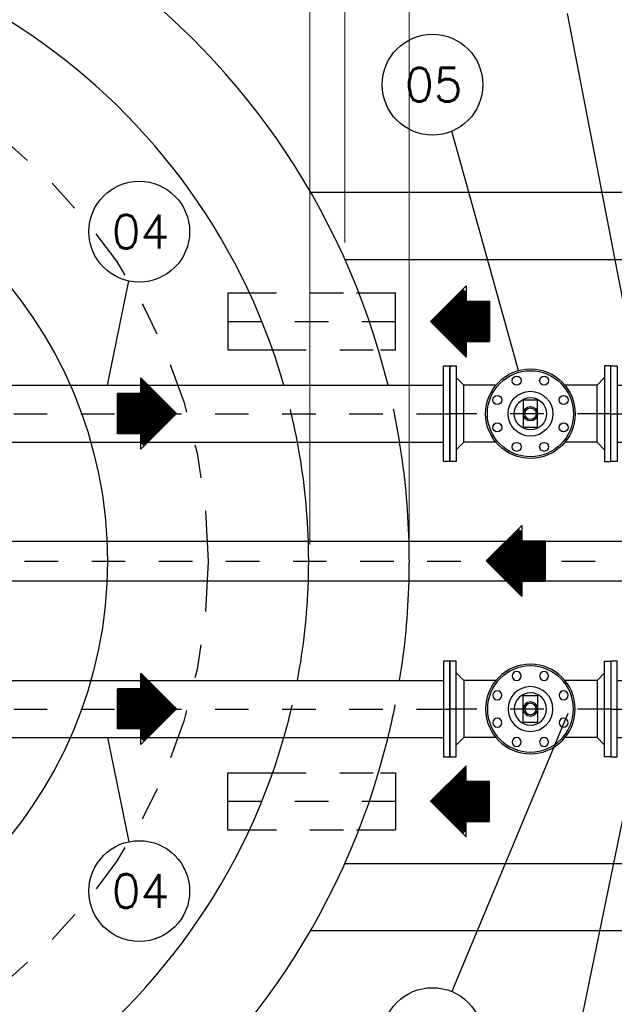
# Model space of a CAD drawing. Header units: millimetres. Extents: x 197878 to 197999, y 8707048 to 8707095.
# Tile 17 of 36: x 197888.75 to 197890.52, y 8707073.65 to 8707076.58. Entities that reach past the tile are written whole.
import ezdxf
from ezdxf.enums import TextEntityAlignment as Align

# ---------------------------------------------------------------- set-up
doc = ezdxf.new("R2010")
doc.units = ezdxf.units.MM
doc.header["$LTSCALE"] = 0.1
doc.linetypes.add('DASHDOT', pattern=[1, 0.5, -0.25, 0, -0.25])
doc.linetypes.add('HIDDEN', pattern=[0.375, 0.25, -0.125])
doc.layers.get('Defpoints').update_dxf_attribs({"lineweight": 9})
for name, color, linetype in [('BAR-EIXOS', 7, 'DASHDOT'), ('BAR-FUROS', 7, 'Continuous'), ('BAR-PECAS', 2, 'Continuous'), ('BAR-PONTAS', 7, 'HIDDEN'), ('COTAS', 7, 'Continuous'), ('DIM', 7, 'Continuous'), ('EIXO', 7, 'DASHDOT'), ('ESTRUTURA', 5, 'Continuous'), ('LIMHATRA', 2, 'HIDDEN'), ('PAREDE', 5, 'Continuous'), ('RELAÇÀO', 2, 'Continuous')]:
    doc.layers.add(name, color=color, linetype=linetype)
doc.styles.add('romans', font='romans.shx')
doc.dimstyles.get("Standard").update_dxf_attribs({"dimtxt": 0.1, "dimasz": 0.2, "dimexe": 0.05, "dimexo": 0.05, "dimgap": 0.025, "dimtad": 1, "dimtoh": 1, "dimdec": 0, "dimlfac": 100, "dimzin": 0, "dimdsep": 46, "dimtxsty": 'romans', "dimblk1": 'DOTSMALL', "dimblk2": 'DOTSMALL', "dimsah": 1, "dimcen": 0.3, "dimdle": 0.05, "dimclrd": 7, "dimclre": 7, "dimclrt": 2, "dimazin": 0, "dimtfac": 1, "dimtdec": 0, "dimtmove": 2, "dimatfit": 3, "dimldrblk": 'DOTSMALL', "dimfxl": 0, "dimtolj": 1, "dimtzin": 0, "dimlwe": 5, "dimarcsym": 0})

# ---------------------------------------------------------------- blocks, each defined once
blk = doc.blocks.new('A$C26ED7CE0')
for p, q in [((0.1661, 0.1761), (0.0461, 0.1761)), ((0.0461, 0.1061), (0.0461, 0.1761)), ((0.1661, 0.1061), (0.1661, 0.1761)), ((0.1061, 0), (0, 0.1061)), ((0.0461, 0.1061), (0, 0.1061)), ((0.1061, 0), (0.2121, 0.1061)), ((0.2121, 0.1061), (0.1661, 0.1061))]:
    blk.add_line(p, q)
at = {"color": 0}
for p, q in [((0.1649, 0.0589), (0.0478, 0.1761)), ((0.1667, 0.0606), (0.0513, 0.1761)), ((0.1685, 0.0624), (0.0548, 0.1761)), ((0.1702, 0.0642), (0.0584, 0.1761)), ((0.172, 0.0659), (0.0619, 0.1761)), ((0.1738, 0.0677), (0.0654, 0.1761)), ((0.1755, 0.0695), (0.069, 0.1761)), ((0.1773, 0.0712), (0.0725, 0.1761)), ((0.1791, 0.073), (0.076, 0.1761)), ((0.1809, 0.0748), (0.0796, 0.1761)), ((0.1826, 0.0766), (0.0831, 0.1761)), ((0.1844, 0.0783), (0.0866, 0.1761)), ((0.1862, 0.0801), (0.0902, 0.1761)), ((0.1879, 0.0819), (0.0937, 0.1761)), ((0.1661, 0.1072), (0.0972, 0.1761)), ((0.1661, 0.1108), (0.1008, 0.1761)), ((0.1661, 0.1143), (0.1043, 0.1761)), ((0.1661, 0.1179), (0.1079, 0.1761)), ((0.1661, 0.1214), (0.1114, 0.1761)), ((0.1661, 0.1249), (0.1149, 0.1761)), ((0.1661, 0.1285), (0.1185, 0.1761)), ((0.1661, 0.132), (0.122, 0.1761)), ((0.1661, 0.1355), (0.1255, 0.1761)), ((0.1661, 0.1391), (0.1291, 0.1761)), ((0.1661, 0.1426), (0.1326, 0.1761)), ((0.1661, 0.1461), (0.1361, 0.1761)), ((0.1661, 0.1497), (0.1397, 0.1761)), ((0.1661, 0.1532), (0.1432, 0.1761)), ((0.1661, 0.1567), (0.1467, 0.1761)), ((0.1661, 0.1603), (0.1503, 0.1761)), ((0.1661, 0.1638), (0.1538, 0.1761)), ((0.1661, 0.1674), (0.1574, 0.1761)), ((0.1661, 0.1709), (0.1609, 0.1761)), ((0.1661, 0.1744), (0.1644, 0.1761)), ((0.1632, 0.0571), (0.0461, 0.1742)), ((0.1614, 0.0553), (0.0461, 0.1707)), ((0.1596, 0.0536), (0.0461, 0.1671)), ((0.1579, 0.0518), (0.0461, 0.1636)), ((0.1561, 0.05), (0.0461, 0.1601)), ((0.1543, 0.0483), (0.0461, 0.1565)), ((0.1526, 0.0465), (0.0461, 0.153)), ((0.1508, 0.0447), (0.0461, 0.1495)), ((0.149, 0.043), (0.0461, 0.1459)), ((0.1473, 0.0412), (0.0461, 0.1424)), ((0.1455, 0.0394), (0.0461, 0.1389)), ((0.1437, 0.0377), (0.0461, 0.1353)), ((0.142, 0.0359), (0.0461, 0.1318)), ((0.1402, 0.0341), (0.0461, 0.1283)), ((0.1384, 0.0324), (0.0461, 0.1247)), ((0.1367, 0.0306), (0.0461, 0.1212)), ((0.1349, 0.0288), (0.0461, 0.1176)), ((0.1066, 0.0005), (0.0011, 0.1061)), ((0.1084, 0.0023), (0.0046, 0.1061)), ((0.1101, 0.0041), (0.0081, 0.1061)), ((0.1119, 0.0058), (0.0117, 0.1061)), ((0.1137, 0.0076), (0.0152, 0.1061)), ((0.1154, 0.0094), (0.0188, 0.1061)), ((0.1172, 0.0111), (0.0223, 0.1061)), ((0.119, 0.0129), (0.0258, 0.1061)), ((0.1207, 0.0147), (0.0294, 0.1061)), ((0.1225, 0.0164), (0.0329, 0.1061)), ((0.1243, 0.0182), (0.0364, 0.1061)), ((0.1261, 0.02), (0.04, 0.1061)), ((0.1278, 0.0218), (0.0435, 0.1061)), ((0.1331, 0.0271), (0.0461, 0.1141)), ((0.1314, 0.0253), (0.0461, 0.1106)), ((0.1296, 0.0235), (0.0461, 0.107)), ((0.1897, 0.0836), (0.1672, 0.1061)), ((0.1915, 0.0854), (0.1708, 0.1061)), ((0.1932, 0.0872), (0.1743, 0.1061)), ((0.195, 0.0889), (0.1779, 0.1061)), ((0.1968, 0.0907), (0.1814, 0.1061)), ((0.1985, 0.0925), (0.1849, 0.1061)), ((0.2003, 0.0942), (0.1885, 0.1061)), ((0.2021, 0.096), (0.192, 0.1061))]:
    blk.add_line(p, q, dxfattribs=at)
blk = doc.blocks.new('_DOTSMALL')
at = {"color": 0, "linetype": 'ByBlock', "const_width": 0.5}
blk.add_lwpolyline([(-0.0625, 0, 1), (0.0625, 0, 1)], format="xyb", close=True, dxfattribs=at)
blk = doc.blocks.new('*D124')
at = {"layer": 'Defpoints', "color": 0}
for p in [(197889.6129, 8707077.4979), (197889.6129, 8707074.9655), (197889.9095, 8707074.9655)]:
    blk.add_point(p, dxfattribs=at)
at = {"layer": 'DIM', "color": 7, "lineweight": 5}
for p, q in [((197889.6129, 8707075.0155), (197889.6129, 8707077.5479)), ((197889.9095, 8707075.0155), (197889.9095, 8707077.5479))]:
    blk.add_line(p, q, dxfattribs=at)
at = {"layer": 'DIM', "color": 7, "lineweight": -2}
blk.add_line((197889.9595, 8707077.4979), (197889.5629, 8707077.4979), dxfattribs=at)
at = {"layer": 'DIM', "color": 7, "lineweight": -2, "xscale": 0.2, "yscale": 0.2, "zscale": 0.2, "rotation": 180}
blk.add_blockref('_DOTSMALL', (197889.6129, 8707077.4979), dxfattribs=at)
at = {"layer": 'DIM', "color": 7, "lineweight": -2, "xscale": 0.2, "yscale": 0.2, "zscale": 0.2}
blk.add_blockref('_DOTSMALL', (197889.9095, 8707077.4979), dxfattribs=at)
at = {"layer": 'DIM', "color": 2, "insert": (197889.7612, 8707077.5729), "char_height": 0.1, "attachment_point": 5, "style": 'romans'}
blk.add_mtext('\\A1;30', dxfattribs=at)
blk = doc.blocks.new('*D127')
at = {"layer": 'Defpoints', "color": 0}
for p in [(197889.6129, 8707077.4979), (197885.8095, 8707074.9655), (197889.6129, 8707074.9655)]:
    blk.add_point(p, dxfattribs=at)
at = {"layer": 'DIM', "color": 7, "lineweight": 5}
for p, q in [((197885.8095, 8707075.0155), (197885.8095, 8707077.5479)), ((197889.6129, 8707075.0155), (197889.6129, 8707077.5479))]:
    blk.add_line(p, q, dxfattribs=at)
at = {"layer": 'DIM', "color": 7, "lineweight": -2}
blk.add_line((197885.7595, 8707077.4979), (197889.6629, 8707077.4979), dxfattribs=at)
at = {"layer": 'DIM', "color": 7, "lineweight": -2, "xscale": 0.2, "yscale": 0.2, "zscale": 0.2, "rotation": 180}
blk.add_blockref('_DOTSMALL', (197885.8095, 8707077.4979), dxfattribs=at)
at = {"layer": 'DIM', "color": 7, "lineweight": -2, "xscale": 0.2, "yscale": 0.2, "zscale": 0.2}
blk.add_blockref('_DOTSMALL', (197889.6129, 8707077.4979), dxfattribs=at)
at = {"layer": 'DIM', "color": 2, "insert": (197887.0026, 8707077.6335), "char_height": 0.1, "attachment_point": 5, "style": 'romans'}
blk.add_mtext('\\A1;380', dxfattribs=at)
blk = doc.blocks.new('BB-1-CA09-N10-D150-S0-L250')
at = {"layer": 'BAR-EIXOS'}
blk.add_line((0.125, 0), (-0.125, 0), dxfattribs=at)
at = {"layer": 'BAR-PECAS'}
for p, q in [((0.106, 0.085), (-0.0245, 0.085)), ((0.106, -0.085), (-0.0245, -0.085))]:
    blk.add_line(p, q, dxfattribs=at)
blk.add_lwpolyline([(0.125, -0.1425), (0.125, 0.1425), (0.106, 0.1425), (0.106, -0.1425)], close=True, dxfattribs=at)
at = {"layer": 'BAR-PONTAS'}
blk.add_lwpolyline([(-0.0245, -0.085), (-0.125, -0.085), (-0.125, 0.085), (-0.0245, 0.085)], dxfattribs=at)
blk = doc.blocks.new('BB-3-VI04-N10-D150-S0')
at = {"layer": 'BAR-EIXOS'}
blk.add_line((0.24, 0), (-0.24, 0), dxfattribs=at)
at = {"layer": 'BAR-FUROS'}
for centre in [(-0.0409, 0.0987), (0.0409, 0.0987), (-0.0987, 0.0409), (0.0987, 0.0409), (-0.0987, -0.0409), (0.0987, -0.0409), (-0.0409, -0.0987), (0.0409, -0.0987)]:
    blk.add_circle(centre, 0.0134, dxfattribs=at)
at = {"layer": 'BAR-PECAS'}
for p, q in [((-0.1989, -0.085), (-0.1989, 0.085)), ((0.1989, -0.085), (0.1989, 0.085))]:
    blk.add_line(p, q, dxfattribs=at)
for points in [[(-0.24, -0.1425), (-0.24, 0.1425), (-0.221, 0.1425), (-0.221, -0.1425)], [(0.24, -0.1425), (0.24, 0.1425), (0.221, 0.1425), (0.221, -0.1425)], [(0.0214, 0.04), (-0.0214, 0.04), (-0.0214, -0.04), (0.0214, -0.04)]]:
    blk.add_lwpolyline(points, close=True, dxfattribs=at)
for points in [[(-0.1029, 0.085), (-0.1989, 0.085), (-0.221, 0.108)], [(0.221, 0.108), (0.1989, 0.085), (0.1029, 0.085)], [(-0.1029, -0.085), (-0.1989, -0.085), (-0.221, -0.108)], [(0.221, -0.108), (0.1989, -0.085), (0.1029, -0.085)]]:
    blk.add_lwpolyline(points, dxfattribs=at)
for radius in [0.1335, 0.1282, 0.0668, 0.0481, 0.0214, 0.0171]:
    blk.add_circle((0, 0), radius, dxfattribs=at)
blk = doc.blocks.new('BB-1-CA06-N10-D100-S0-L2500')
at = {"layer": 'BAR-EIXOS'}
blk.add_line((1.25, 0), (-1.25, 0), dxfattribs=at)
at = {"layer": 'BAR-PECAS'}
for p, q in [((1.231, 0.059), (-1.231, 0.059)), ((1.231, -0.059), (-1.231, -0.059))]:
    blk.add_line(p, q, dxfattribs=at)
for points in [[(-1.25, -0.11), (-1.25, 0.11), (-1.231, 0.11), (-1.231, -0.11)], [(1.25, -0.11), (1.25, 0.11), (1.231, 0.11), (1.231, -0.11)]]:
    blk.add_lwpolyline(points, close=True, dxfattribs=at)
blk = doc.blocks.new('*D137')
at = {"layer": 'Defpoints', "color": 0}
for p in [(197892.167, 8707077.1804), (197889.717, 8707075.8655), (197892.167, 8707075.8655)]:
    blk.add_point(p, dxfattribs=at)
at = {"layer": 'DIM', "color": 7, "lineweight": 5}
for p, q in [((197889.717, 8707075.9155), (197889.717, 8707077.2304)), ((197892.167, 8707075.9155), (197892.167, 8707077.2304))]:
    blk.add_line(p, q, dxfattribs=at)
at = {"layer": 'DIM', "color": 7, "lineweight": -2}
blk.add_line((197889.667, 8707077.1804), (197892.217, 8707077.1804), dxfattribs=at)
at = {"layer": 'DIM', "color": 7, "lineweight": -2, "xscale": 0.2, "yscale": 0.2, "zscale": 0.2, "rotation": 180}
blk.add_blockref('_DOTSMALL', (197889.717, 8707077.1804), dxfattribs=at)
at = {"layer": 'DIM', "color": 7, "lineweight": -2, "xscale": 0.2, "yscale": 0.2, "zscale": 0.2}
blk.add_blockref('_DOTSMALL', (197892.167, 8707077.1804), dxfattribs=at)
at = {"layer": 'DIM', "color": 2, "insert": (197890.9549, 8707077.2906), "char_height": 0.1, "attachment_point": 5, "style": 'romans'}
blk.add_mtext('\\A1;245', dxfattribs=at)

msp = doc.modelspace()

# ---------------------------------------------------------------- linework, layer by layer
at = {"layer": 'BAR-EIXOS'}
for p, q in [((197889.36832, 8707075.68051), (197889.86832, 8707075.68051)), ((197888.53043, 8707075.40551), (197890.03043, 8707075.40551)), ((197888.53043, 8707074.52551), (197890.03043, 8707074.52551)), ((197889.36832, 8707074.25051), (197889.86832, 8707074.25051))]:
    msp.add_line(p, q, dxfattribs=at)
at = {"layer": 'BAR-PECAS'}
for p, q in [((197889.36832, 8707075.76551), (197889.36832, 8707075.59551)), ((197889.86832, 8707075.59551), (197889.86832, 8707075.76551)), ((197888.54943, 8707075.49051), (197890.01143, 8707075.49051)), ((197888.54943, 8707075.32051), (197890.01143, 8707075.32051)), ((197888.54943, 8707074.61051), (197890.01143, 8707074.61051)), ((197888.54943, 8707074.44051), (197890.01143, 8707074.44051)), ((197889.36832, 8707074.16551), (197889.36832, 8707074.33551)), ((197889.86832, 8707074.33551), (197889.86832, 8707074.16551))]:
    msp.add_line(p, q, dxfattribs=at)
for points in [[(197889.36832, 8707075.76551), (197889.41308, 8707075.76551)], [(197889.75195, 8707075.76551), (197889.86832, 8707075.76551)], [(197889.36832, 8707075.59551), (197889.49993, 8707075.59551)], [(197889.82356, 8707075.59551), (197889.86832, 8707075.59551)], [(197889.36832, 8707074.33551), (197889.49993, 8707074.33551)], [(197889.82356, 8707074.33551), (197889.86832, 8707074.33551)], [(197889.36832, 8707074.16551), (197889.41308, 8707074.16551)], [(197889.75195, 8707074.16551), (197889.86832, 8707074.16551)]]:
    msp.add_lwpolyline(points, dxfattribs=at)
at = {"layer": 'BAR-PECAS', "color": 3, "linetype": 'HIDDEN', "ltscale": 4}
for points in [[(197889.41332, 8707075.76551), (197889.74811, 8707075.76551)], [(197889.50203, 8707075.59551), (197889.81981, 8707075.59551)], [(197889.50203, 8707074.33551), (197889.81981, 8707074.33551)], [(197889.41332, 8707074.16551), (197889.74811, 8707074.16551)]]:
    msp.add_lwpolyline(points, dxfattribs=at)
at = {"layer": 'BAR-PECAS'}
for points in [[(197890.03043, 8707075.54801), (197890.03043, 8707075.26301), (197890.01143, 8707075.26301), (197890.01143, 8707075.54801)], [(197890.03043, 8707074.38301), (197890.03043, 8707074.66801), (197890.01143, 8707074.66801), (197890.01143, 8707074.38301)]]:
    msp.add_lwpolyline(points, close=True, dxfattribs=at)
at = {"layer": 'EIXO', "ltscale": 3}
msp.add_circle((197887.70952, 8707074.96551), 1.6, dxfattribs=at)
at = {"layer": 'ESTRUTURA', "color": 4}
msp.add_circle((197887.70952, 8707074.96551), 1.3, dxfattribs=at)
at = {"layer": 'ESTRUTURA', "color": 5}
for radius, start, end in [(2.2, 13.80607, 346.19393), (1.9, 16.04187, 343.95956), (1.9, 1.77947, 10.76855), (2.2, 1.53675, 9.28606), (1.9, 349.23145, 358.22053), (2.2, 350.71394, 358.46325)]:
    msp.add_arc((197887.70952, 8707074.96551), radius, start, end, dxfattribs=at)
at = {"layer": 'LIMHATRA', "color": 3, "ltscale": 3.5}
for radius, start, end in [(1.9, 10.76855, 16.04044), (2.2, 9.28243, 13.80062), (1.9, 358.22053, 1.77947), (2.2, 358.46384, 1.53616), (1.9, 343.95956, 349.23145), (2.2, 346.19938, 350.71757)]:
    msp.add_arc((197887.70952, 8707074.96551), radius, start, end, dxfattribs=at)
at = {"layer": 'PAREDE'}
for p, q in [((197889.61477, 8707076.06551), (197892.367, 8707076.06551)), ((197889.717, 8707075.86551), (197892.167, 8707075.86551)), ((197889.717, 8707074.06551), (197892.167, 8707074.06551)), ((197889.61477, 8707073.86551), (197892.367, 8707073.86551))]:
    msp.add_line(p, q, dxfattribs=at)
at = {"layer": 'RELAÇÀO', "color": 3}
for p, q in [((197890.59468, 8707075.49051), (197890.38103, 8707076.59812)), ((197890.23467, 8707075.53413), (197890.03637, 8707076.24748)), ((197889.00952, 8707075.49051), (197889.07401, 8707075.80107)), ((197890.38191, 8707074.51219), (197890.03637, 8707073.68354)), ((197889.00952, 8707074.44051), (197889.07401, 8707074.12995)), ((197890.59468, 8707074.44051), (197890.40572, 8707073.52107))]:
    msp.add_line(p, q, dxfattribs=at)
for centre in [(197889.97858, 8707076.38606), (197889.10454, 8707075.94807), (197889.10454, 8707073.98295), (197889.97858, 8707073.54497)]:
    msp.add_circle(centre, 0.15014, dxfattribs=at)

# ---------------------------------------------------------------- block references
at = {"layer": 'BAR-PECAS'}
for name, p in [('BB-3-VI04-N10-D150-S0', (197890.27043, 8707075.40551)), ('BB-1-CA06-N10-D100-S0-L2500', (197889.61294, 8707074.96551))]:
    msp.add_blockref(name, p, dxfattribs=at)
at = {"layer": 'BAR-PECAS', "xscale": -1}
msp.add_blockref('BB-1-CA09-N10-D150-S0-L250', (197890.63543, 8707075.40551), dxfattribs=at)
at = {"layer": 'BAR-PECAS', "xscale": -1, "rotation": 180}
msp.add_blockref('BB-3-VI04-N10-D150-S0', (197890.27043, 8707074.52551), dxfattribs=at)
at = {"layer": 'BAR-PECAS', "rotation": 180}
msp.add_blockref('BB-1-CA09-N10-D150-S0-L250', (197890.63543, 8707074.52551), dxfattribs=at)
at = {"layer": 'COTAS', "xscale": -1}
for p, rotation in [((197889.97236, 8707075.57444), 270), ((197889.2156, 8707075.51212), 90), ((197890.13826, 8707074.86076), 270), ((197889.2156, 8707074.63212), 90)]:
    msp.add_blockref('A$C26ED7CE0', p, dxfattribs=dict(at, rotation=rotation))
at = {"layer": 'COTAS', "rotation": 270}
msp.add_blockref('A$C26ED7CE0', (197889.97236, 8707074.35658), dxfattribs=at)

# ---------------------------------------------------------------- texts
at = {"layer": 'RELAÇÀO', "style": 'romans'}
for s, p in [('05', (197889.98223, 8707076.38606)), ('04', (197889.10819, 8707075.94807)), ('04', (197889.10819, 8707073.98295))]:
    msp.add_text(s, height=0.1, dxfattribs=at).set_placement(p, align=Align.MIDDLE)

# ---------------------------------------------------------------- dimensions: what is measured, and where the dimension line sits
at = {"layer": 'DIM'}
for base, p1, p2, picture, middle in [((197889.61294, 8707077.49792), (197885.80952, 8707074.96551), (197889.61294, 8707074.96551), '*D127', (197887.00258, 8707077.63349)), ((197892.167, 8707077.18044), (197889.717, 8707075.86551), (197892.167, 8707075.86551), '*D137', (197890.95486, 8707077.29057))]:
    dim = msp.add_linear_dim(base=base, p1=p1, p2=p2, dimstyle='Standard', dxfattribs=at)
    dim.commit()
    dim.dimension.update_dxf_attribs({"geometry": picture, "text_midpoint": middle, "dimtype": 160})
dim = msp.add_linear_dim(base=(197889.61294, 8707077.49792), p1=(197889.90952, 8707074.96551), p2=(197889.61294, 8707074.96551), dimstyle='Standard', dxfattribs=at)
dim.commit()
dim.dimension.update_dxf_attribs({"geometry": '*D124', "text_midpoint": (197889.76123, 8707077.57292)})

doc.saveas('drawing.dxf')
